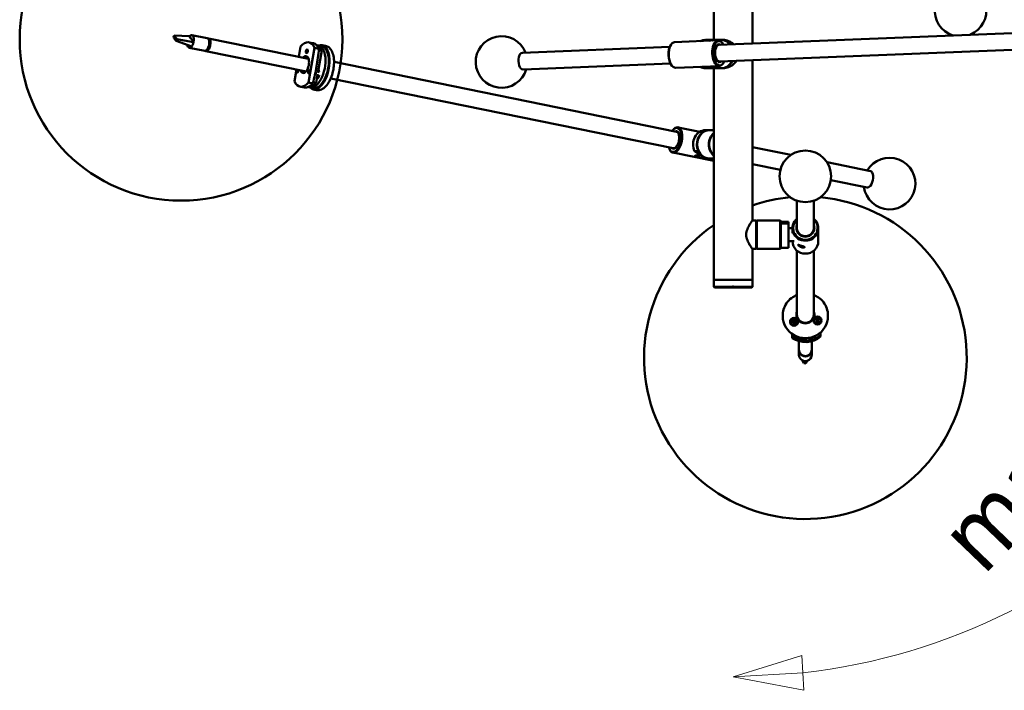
# Model space of a CAD drawing. Header units: millimetres. Extents: x 577 to 5072, y 853 to 3382.
# Tile 8 of 16: x 2317 to 3080, y 1015 to 1534. Entities that reach past the tile are written whole.
import ezdxf

# ---------------------------------------------------------------- set-up
doc = ezdxf.new("R2010")
doc.units = ezdxf.units.MM
doc.header["$LTSCALE"] = 18
for name, color, linetype, lineweight in [('Geometria szkicu (ISO)', 7, 'Continuous', 25), ('Widoczne (ISO)', 7, 'Continuous', 50), ('Wymiar (ISO)', 7, 'Continuous', 25)]:
    doc.layers.add(name, color=color, linetype=linetype, lineweight=lineweight)
doc.styles.add('Tekst notatki (ISO)', font='tahoma.ttf')

msp = doc.modelspace()

# ---------------------------------------------------------------- linework, layer by layer
at = {"layer": 'Geometria szkicu (ISO)'}
msp.add_line((2869.99, 1326.76), (2869.99, 1328.49), dxfattribs=at)
at = {"layer": 'Widoczne (ISO)'}
for p, q in [((2884.99, 1630.15), (2884.99, 1516)), ((2854.99, 1611.28), (2854.99, 1518.76)), ((3214.78, 1529.3), (2859.04, 1514.95)), ((2436.95, 1522.19), (2436.38, 1520.91)), ((2436.38, 1520.91), (2436.77, 1520.37)), ((2436.77, 1520.37), (2438.13, 1518.49)), ((2437.34, 1521.65), (2436.95, 1522.19)), ((2436.95, 1522.19), (2448.8, 1521.61)), ((2438.7, 1519.77), (2437.34, 1521.65)), ((2438.13, 1518.49), (2438.52, 1517.95)), ((2438.52, 1517.95), (2439.09, 1519.23)), ((2439.09, 1519.23), (2438.7, 1519.77)), ((2439.09, 1519.23), (2452.07, 1517.08)), ((2448.8, 1521.61), (2449.76, 1520.28)), ((2449.76, 1520.28), (2451.11, 1518.4)), ((2462.61, 1520.11), (2450.67, 1522.54)), ((2451.11, 1518.4), (2452.07, 1517.08)), ((2463.47, 1519.93), (2541.13, 1504.12)), ((2464.5, 1517.73), (2464, 1518.44)), ((2858.47, 1518.43), (2824.71, 1517.07)), ((2848.49, 1518.76), (2851.49, 1518.76)), ((2860.74, 1518.76), (2851.74, 1518.76)), ((2862.49, 1518.76), (2860.99, 1518.76)), ((2438.52, 1517.95), (2450.55, 1513.67)), ((2460.62, 1510.31), (2448.68, 1512.74)), ((2462.97, 1511.91), (2463.35, 1511.83)), ((2463.35, 1511.83), (2464.44, 1514.28)), ((2463.4, 1511.85), (2463.36, 1511.85)), ((2463.48, 1511.96), (2463.41, 1511.97)), ((2463.49, 1512.15), (2463.59, 1512.13)), ((2464.44, 1514.28), (2463.95, 1514.38)), ((2464.15, 1513.26), (2464, 1513.29)), ((2464.14, 1517.81), (2464.5, 1517.73)), ((2464.43, 1514.14), (2464.39, 1514.15)), ((2464.57, 1517.6), (2464.54, 1517.61)), ((2464.57, 1517.48), (2464.6, 1517.47)), ((2534.91, 1513.59), (2533.51, 1505.67)), ((2540.98, 1485.74), (2545.74, 1512.52)), ((2541.44, 1516.81), (2544.85, 1516.12)), ((2545.74, 1512.52), (2549.15, 1511.82)), ((2548.26, 1493.29), (2551.31, 1510.46)), ((2551.47, 1513.75), (2548.91, 1514.27)), ((2551.31, 1510.46), (2549.07, 1510.92)), ((2551.67, 1514.73), (2554.23, 1514.21)), ((2820.96, 1513.42), (2706.71, 1508.81)), ((2821.64, 1514.71), (2821.91, 1515.12)), ((3215.3, 1516.31), (2859.57, 1501.96)), ((2861.73, 1516.32), (2861.42, 1516.72)), ((2461.47, 1510.13), (2539.14, 1494.32)), ((2884.99, 1502.99), (2884.99, 1378.76)), ((2531.76, 1495.82), (2530.16, 1486.81)), ((2548.68, 1495.69), (2549.32, 1494)), ((2560.83, 1501.64), (2826.23, 1447.6)), ((2821.49, 1500.43), (2707.24, 1495.82)), ((2822.26, 1499.2), (2822.57, 1498.8)), ((2859.27, 1498.45), (2825.52, 1497.09)), ((2848.49, 1496.76), (2851.49, 1496.76)), ((2860.74, 1496.76), (2851.74, 1496.76)), ((2854.99, 1496.76), (2854.99, 1332.76)), ((2862.49, 1496.76), (2860.99, 1496.76)), ((2862.35, 1500.81), (2862.08, 1500.39)), ((2546.86, 1485.42), (2548.07, 1492.26)), ((2549.4, 1490.92), (2547.89, 1491.23)), ((2549.48, 1493.97), (2548.41, 1494.18)), ((2548.94, 1489.77), (2548.44, 1491.12)), ((2558.24, 1488.9), (2823.64, 1434.86)), ((2534.46, 1482.52), (2537.87, 1481.82)), ((2544.39, 1485.05), (2540.98, 1485.74)), ((2544.89, 1481.41), (2542.33, 1481.93)), ((2546.86, 1485.42), (2544.61, 1485.88)), ((2544.69, 1480.43), (2547.25, 1479.91)), ((2823.91, 1449.44), (2824.28, 1449.78)), ((2827.36, 1450.95), (2844.12, 1447.53)), ((2848.49, 1448.76), (2851.49, 1448.76)), ((2854.99, 1448.76), (2851.74, 1448.76)), ((2820.78, 1434.08), (2820.99, 1433.62)), ((2884.99, 1435.64), (2914.75, 1429.58)), ((2823.37, 1431.35), (2854.99, 1424.91)), ((2848.35, 1426.76), (2840.13, 1432.5)), ((2840.13, 1432.5), (2843.13, 1432.5)), ((2843.13, 1432.5), (2843.51, 1432.24)), ((2848.35, 1426.76), (2851.35, 1426.76)), ((2848.49, 1426.76), (2851.49, 1426.76)), ((2851.33, 1426.77), (2851.35, 1426.76)), ((2854.99, 1426.76), (2851.74, 1426.76)), ((2884.99, 1422.37), (2906.61, 1417.97)), ((2942.81, 1423.87), (2976.34, 1417.04)), ((2945.76, 1410), (2973.74, 1404.3)), ((2919.49, 1372.94), (2919.49, 1394.12)), ((2932.49, 1372.94), (2932.49, 1394.12)), ((2884.99, 1378.76), (2887.99, 1378.76)), ((2887.99, 1356.76), (2887.99, 1378.76)), ((2887.99, 1378.26), (2888.49, 1378.76)), ((2888.49, 1378.76), (2888.49, 1356.76)), ((2888.49, 1378.76), (2906.49, 1378.76)), ((2906.49, 1356.76), (2906.49, 1378.76)), ((2906.99, 1378.26), (2906.49, 1378.76)), ((2906.99, 1378.26), (2906.99, 1376.67)), ((2912.99, 1377.84), (2906.99, 1377.84)), ((2906.99, 1376.55), (2906.99, 1376.67)), ((2912.99, 1376.55), (2906.99, 1376.55)), ((2906.99, 1376.55), (2906.99, 1357.68)), ((2912.99, 1377.84), (2912.99, 1376.55)), ((2912.99, 1357.68), (2912.99, 1376.55)), ((2912.99, 1372.76), (2915.99, 1372.76)), ((2915.99, 1369.05), (2915.99, 1372.81)), ((2935.99, 1362.71), (2935.99, 1372.81)), ((2912.99, 1362.76), (2917.24, 1362.76)), ((2915.99, 1362.71), (2915.99, 1362.76)), ((2884.99, 1356.76), (2887.99, 1356.76)), ((2884.99, 1356.76), (2884.99, 1332.76)), ((2887.99, 1357.26), (2888.49, 1356.76)), ((2888.49, 1356.76), (2906.49, 1356.76)), ((2906.99, 1357.26), (2906.49, 1356.76)), ((2912.99, 1357.68), (2906.99, 1357.68)), ((2906.99, 1357.68), (2906.99, 1357.26)), ((2919.49, 1305.64), (2919.49, 1355.37)), ((2932.49, 1305.64), (2932.49, 1355.37)), ((2854.99, 1332.76), (2884.99, 1332.76)), ((2884.99, 1332.76), (2854.99, 1332.76)), ((2854.99, 1327.26), (2854.99, 1332.76)), ((2884.99, 1327.26), (2884.99, 1332.76)), ((2854.99, 1327.26), (2884.99, 1327.26)), ((2855.49, 1326.76), (2854.99, 1327.26)), ((2884.49, 1326.76), (2855.49, 1326.76)), ((2884.49, 1326.76), (2884.99, 1327.26)), ((2908.49, 1304.48), (2908.49, 1305.26)), ((2943.49, 1304.48), (2943.49, 1305.26)), ((2914.48, 1300.18), (2914.48, 1300.12)), ((2915.55, 1300.08), (2916.43, 1300.19)), ((2915.75, 1299.41), (2916.55, 1299.77)), ((2915.83, 1300.93), (2916.69, 1300.56)), ((2915.83, 1300.93), (2916.57, 1300.51)), ((2916.62, 1300.43), (2915.83, 1300.93)), ((2916.43, 1301.62), (2916.81, 1300.84)), ((2916.46, 1298.83), (2916.84, 1299.66)), ((2916.98, 1299.59), (2916.46, 1298.83)), ((2916.46, 1298.83), (2916.86, 1299.51)), ((2916.61, 1300.45), (2916.68, 1300.27)), ((2916.82, 1300.82), (2916.95, 1300.45)), ((2916.85, 1299.65), (2916.89, 1299.53)), ((2917.13, 1301.81), (2917.24, 1300.96)), ((2917.22, 1299.45), (2917.35, 1299.08)), ((2917.34, 1298.56), (2917.23, 1299.41)), ((2917.48, 1300.78), (2918.01, 1301.53)), ((2917.65, 1299.68), (2917.51, 1299.29)), ((2918.01, 1301.53), (2917.6, 1300.79)), ((2918.01, 1301.53), (2917.62, 1300.7)), ((2918.03, 1298.75), (2917.66, 1299.53)), ((2917.86, 1300.04), (2917.77, 1299.81)), ((2918.63, 1299.43), (2917.77, 1299.81)), ((2917.85, 1299.94), (2918.63, 1299.43)), ((2918.63, 1299.43), (2917.89, 1299.8)), ((2918.72, 1300.96), (2917.91, 1300.59)), ((2918.92, 1300.28), (2918.03, 1300.18)), ((2919.98, 1300.18), (2919.98, 1300.12)), ((2932.64, 1301.24), (2932.64, 1301.17)), ((2933.79, 1301.12), (2934.72, 1301.26)), ((2933.79, 1301.12), (2934.63, 1301.15)), ((2934.73, 1301.11), (2933.79, 1301.12)), ((2933.9, 1302), (2934.66, 1301.56)), ((2934.04, 1300.26), (2934.72, 1300.81)), ((2934.37, 1302.54), (2934.95, 1301.88)), ((2934.59, 1299.8), (2935.06, 1300.53)), ((2934.75, 1301.45), (2934.89, 1301.05)), ((2934.78, 1301.04), (2934.92, 1300.63)), ((2935.26, 1302.78), (2935.41, 1301.88)), ((2935.26, 1302.78), (2935.33, 1301.94)), ((2935.26, 1301.87), (2935.26, 1302.78)), ((2935.51, 1299.7), (2935.36, 1300.6)), ((2935.45, 1300.5), (2935.45, 1300.48)), ((2935.51, 1299.7), (2935.45, 1300.48)), ((2935.52, 1300.61), (2935.51, 1299.7)), ((2936.18, 1302.68), (2935.72, 1301.94)), ((2936.4, 1299.94), (2935.83, 1300.59)), ((2935.99, 1301.57), (2935.85, 1301.19)), ((2936.03, 1301.16), (2935.88, 1300.76)), ((2936.04, 1301.36), (2936.98, 1301.36)), ((2936.73, 1302.22), (2936.05, 1301.66)), ((2936.98, 1301.36), (2936.05, 1301.21)), ((2936.87, 1300.47), (2936.12, 1300.92)), ((2936.98, 1301.36), (2936.14, 1301.26)), ((2938.14, 1301.24), (2938.14, 1301.17)), ((2915.83, 1287.61), (2915.63, 1290.86)), ((2916.28, 1290.3), (2916.27, 1290.43)), ((2916.28, 1290.3), (2916.28, 1289.56)), ((2937.24, 1291.53), (2937.24, 1291.52)), ((2937.24, 1291.52), (2937.24, 1290.78)), ((2937.79, 1288.89), (2937.79, 1289.92)), ((2915.83, 1288.65), (2915.83, 1287.61)), ((2920.99, 1278.47), (2920.99, 1285.17)), ((2930.99, 1278.47), (2930.99, 1285.17)), ((2920.99, 1278.21), (2920.99, 1274.59)), ((2930.99, 1278.21), (2930.99, 1274.59)), ((2924.91, 1268.16), (2923.49, 1270.4)), ((2926.4, 1268), (2924.91, 1268.16)), ((2926.4, 1268), (2927.47, 1269.97))]:
    msp.add_line(p, q, dxfattribs=at)
for centre, radius in [((2442.3, 1519.14), 125), ((2925.99, 1413.04), 20)]:
    msp.add_circle(centre, radius, dxfattribs=at)
for centre, radius, start, end in [((3046.18, 1541.39), 20, 291.62282, 252.99536), ((2690.59, 1501.65), 20, 21.27466, 343.34351), ((2991.19, 1407.38), 20, 187.45718, 149.52603), ((2925.99, 1272.35), 125, 124.61088, 84.63888), ((2925.99, 1272.35), 125, 95.36112, 109.14743)]:
    msp.add_arc(centre, radius, start, end, dxfattribs=at)
for centre, major_axis, ratio, start_param, end_param in [((2449.67, 1517.64), (1, 4.9), 0.492404, 4.698146, 7.016704), ((2461.61, 1515.21), (1, 4.9), 0.492404, 3.141593, 6.283185), ((2462.47, 1515.03), (-1, -4.9), 0.492404, 6.105493, 9.60247), ((2462.47, 1515.03), (-0.86, -4.21), 0.492404, 0.224605, 2.916988), ((2462.89, 1514.95), (0.76, 3.72), 0.492404, 5.774907, 6.107086), ((2537.95, 1499.67), (3.49, 17.15), 0.492404, 5.654098, 7.013528), ((2848.49, 1507.76), (0, 11), 0.866025, 5.950202, 6.685982), ((2851.49, 1507.76), (0, 11), 0.866025, 5.982085, 6.283185), ((2851.74, 1507.76), (0, 11), 0.866025, 5.984873, 6.296307), ((2858.87, 1508.44), (-0.4, 9.99), 0.499695, 5.66828, 10.039684), ((2859.3, 1508.46), (0.38, -9.49), 0.499695, 2.324317, 7.100461), ((2860.74, 1507.76), (0, 11), 0.866025, 5.467741, 6.283185), ((2860.99, 1507.76), (0, 11), 0.866025, 5.468961, 6.296307), ((2449.67, 1517.64), (-1, -4.9), 0.492404, 5.410278, 7.016704), ((2449.67, 1517.64), (1, 4.9), 0.492404, 3.875112, 4.698146), ((2462.47, 1515.03), (-0.85, -4.16), 0.492404, 0.256601, 0.800335), ((2462.89, 1514.95), (-0.76, -3.72), 0.492404, 0.436785, 0.508279), ((2462.47, 1515.03), (-0.85, -4.16), 0.492404, 1.489737, 2.371131), ((2545.62, 1498.1), (-3.29, -16.17), 0.492404, 6.175853, 9.53211), ((2548.18, 1497.58), (3.49, 17.15), 0.492404, 2.800305, 6.624473), ((2541.36, 1498.97), (3.49, 17.15), 0.492404, 5.654098, 6.283185), ((2548.18, 1497.58), (-3.29, -16.17), 0.492404, 0, 3.141593), ((2543.92, 1498.45), (3.29, 16.17), 0.492404, 5.644038, 6.249573), ((2824.68, 1507.06), (0.38, -9.49), 0.499695, 3.756498, 5.66828), ((2825.12, 1507.08), (0.4, -9.99), 0.499695, 3.141593, 6.283185), ((2859.3, 1508.46), (-0.28, 6.95), 0.499695, 5.918145, 9.789818), ((2859.3, 1508.46), (-0.26, 6.49), 0.499695, 0, 3.141593), ((2858.44, 1508.42), (-0.23, 5.8), 0.499695, 0.282491, 0.625653), ((2858.44, 1508.42), (-0.24, 5.95), 0.499695, 0.18212, 0.50046), ((2537.95, 1499.67), (1.35, 6.61), 0.492404, 2.404969, 7.019809), ((2542.13, 1498.81), (-1.35, -6.61), 0.492404, 3.839171, 3.878217), ((2706.98, 1502.32), (-0.26, 6.49), 0.499695, 0, 3.141593), ((2858.44, 1508.42), (0.23, -5.8), 0.499695, 5.657533, 6.000694), ((2858.44, 1508.42), (0.24, -5.95), 0.499695, 5.782726, 6.101065), ((2532.55, 1494.94), (-0.3, -1.47), 0.492404, 4.224268, 8.342103), ((2545.62, 1498.1), (-1.4, -6.86), 0.492404, 1.527818, 1.71503), ((2848.49, 1507.76), (0, -11), 0.866025, 5.834784, 6.801399), ((2851.49, 1507.76), (0, -11), 0.866025, 0, 0.541356), ((2851.74, 1507.76), (0, -11), 0.866025, 6.270063, 6.826426), ((2860.74, 1507.76), (0, -11), 0.866025, 0, 1.056112), ((2860.99, 1507.76), (0, -11), 0.866025, 6.270063, 7.340371), ((2542.13, 1498.81), (-1.35, -6.61), 0.492404, 5.546561, 5.585607), ((2546.03, 1493.14), (0.3, 1.47), 0.492404, 4.408523, 5.117511), ((2548.05, 1491.61), (-0.6, -2.94), 0.492404, 6.272202, 7.884413), ((2548.92, 1497.43), (-1.3, -6.37), 0.492404, 0.251414, 0.259064), ((2547.75, 1497.67), (1, 4.9), 0.492404, 3.996062, 4.097879), ((2547.75, 1497.67), (1, 4.9), 0.492404, 3.996062, 4.097879), ((2537.95, 1499.67), (-3.49, -17.15), 0.492404, 5.654098, 7.013528), ((2541.36, 1498.97), (-3.49, -17.15), 0.492404, 0, 0.730343), ((2543.92, 1498.45), (-3.29, -16.17), 0.492404, 0.033612, 0.740403), ((2824.94, 1441.23), (1.9, 9.31), 0.492404, 2.324317, 7.100461), ((2825.36, 1441.15), (-2, -9.8), 0.492404, 5.681851, 10.026112), ((2824.94, 1441.23), (-1.39, -6.82), 0.492404, 5.918145, 9.789818), ((2824.94, 1441.23), (-1.3, -6.37), 0.492404, 0, 3.141593), ((2825.79, 1441.06), (1.19, 5.84), 0.492404, 5.799673, 6.110381), ((2825.79, 1441.06), (1.16, 5.68), 0.492404, 5.678514, 6.012347), ((2848.49, 1437.76), (0, 11), 0.866025, 0, 2.069403), ((2851.49, 1437.76), (0, 11), 0.866025, 6.270063, 8.352588), ((2851.74, 1437.76), (0, -11), 0.866025, 3.141593, 6.283185), ((2860.74, 1437.76), (0, -11), 0.866025, 3.789593, 5.635185), ((2860.99, 1437.76), (0, 11), 0.866025, 0.681343, 2.46025), ((2825.79, 1441.06), (-1.19, -5.84), 0.492404, 0.172804, 0.483512), ((2825.79, 1441.06), (-1.16, -5.68), 0.492404, 0.270839, 0.604671), ((2848.49, 1437.76), (0, -11), 0.866025, 6.26771, 6.283185), ((2851.49, 1437.76), (0, -11), 0.866025, 6.26771, 6.296307), ((2975.04, 1410.67), (-1.3, -6.37), 0.492404, 0, 3.141593), ((2925.99, 1372.81), (-10, 0), 0.965926, 5.419973, 10.28799), ((2925.99, 1372.94), (9.5, 0), 0.965926, 2.324317, 7.100461), ((2925.99, 1372.94), (-6.96, 0), 0.965926, 5.918145, 9.789818), ((2925.99, 1372.94), (-6.5, 0), 0.965926, 0, 3.141593), ((2925.99, 1362.71), (10, 0), 0.965926, 3.141593, 6.283185), ((2925.99, 1304.48), (-17.5, 0), 0.965926, 0, 3.141593), ((2925.99, 1305.77), (-7, 0), 0.965926, 5.902934, 9.805029), ((2925.99, 1305.64), (6.5, 0), 0.965926, 3.141593, 6.283185), ((2925.99, 1305.64), (-6.5, 0), 0.965926, 0, 3.141593), ((2917.23, 1300.12), (2.75, 0), 0.965926, 3.141593, 6.283185), ((2916.41, 1300.39), (0.213, 0), 0.965926, 4.832779, 6.459727), ((2916.64, 1299.59), (0.213, 0), 0.965926, 0.379534, 2.006482), ((2916.6, 1300.78), (0.053, 0.268), 0.693993, 3.253171, 3.909479), ((2916.42, 1300.47), (0.19, -0.069), 0.548023, 0.250939, 0.907246), ((2916.61, 1300.75), (0.213, 0), 0.965926, 5.091923, 6.718871), ((2916.67, 1299.63), (-0.128, 0.221), 0.663232, 3.836773, 4.493081), ((2916.99, 1299.46), (0.183, 0.114), 0.581108, 1.289813, 1.946121), ((2917.23, 1299.78), (0.82, 0), 0.965926, 1.736662, 1.955515), ((2917.02, 1299.39), (0.213, 0), 0.965926, 0.12039, 1.747338), ((2917.45, 1300.98), (-0.213, 0), 0.965926, 0.12039, 1.747338), ((2917.23, 1299.78), (-0.82, 0), 0.965926, 1.736662, 1.961007), ((2917.47, 1301.02), (0.113, -0.235), 0.672744, 5.727367, 6.383675), ((2917.79, 1300.85), (-0.178, -0.133), 0.596348, 5.707101, 6.363409), ((2917.82, 1300.78), (-0.213, 0), 0.965926, 0.379534, 2.006482), ((2917.85, 1299.62), (-0.213, 0), 0.965926, 5.091923, 6.718871), ((2917.86, 1299.69), (-0.192, 0.049), 0.536837, 4.684066, 5.340374), ((2918.06, 1299.98), (-0.213, 0), 0.965926, 4.832779, 6.459727), ((2918.04, 1300.01), (-0.072, -0.261), 0.689355, 5.151284, 5.807592), ((2935.39, 1301.17), (2.75, 0), 0.965926, 3.141593, 6.283185), ((2934.55, 1301.41), (-0.021, 0.275), 0.698213, 3.462085, 4.118393), ((2934.58, 1301.05), (0.193, 0), 0.523687, 0.648641, 1.304948), ((2934.55, 1301.38), (0.213, 0), 0.965926, 5.678459, 7.305407), ((2934.58, 1300.97), (0.213, 0), 0.965926, 5.419315, 7.046263), ((2935.39, 1300.83), (0.82, 0), 0.965926, 2.323198, 2.407614), ((2935.39, 1300.83), (-0.82, 0), 0.965926, 0.752402, 0.876658), ((2935.11, 1302.02), (0.213, 0), 0.965926, 3.848519, 5.475467), ((2935.24, 1300.43), (-0.213, 0), 0.965926, 4.107663, 5.734611), ((2935.14, 1302.07), (0.158, -0.18), 0.633439, 5.984358, 6.640666), ((2935.5, 1302.1), (-0.148, -0.196), 0.6456, 5.999413, 6.655721), ((2935.27, 1300.48), (-0.167, 0.162), 0.619599, 4.106532, 4.76284), ((2935.53, 1302.05), (0.213, 0), 0.965926, 4.107663, 5.734611), ((2935.63, 1300.51), (0.159, 0.179), 0.632767, 1.59795, 2.254258), ((2935.66, 1300.46), (-0.213, 0), 0.965926, 3.848519, 5.475467), ((2935.39, 1300.83), (0.82, 0), 0.965926, 0.835112, 0.976746), ((2936.19, 1301.51), (-0.213, 0), 0.965926, 5.419315, 7.046263), ((2936.23, 1301.1), (-0.213, 0), 0.965926, 5.678459, 7.305407), ((2936.19, 1301.53), (-0.001, -0.276), 0.698941, 5.362469, 6.018777), ((2935.39, 1300.83), (-0.82, 0), 0.965926, 2.489758, 2.547542), ((2936.22, 1301.18), (-0.193, -0.019), 0.525709, 5.088357, 5.744664), ((2925.99, 1302.41), (17.5, 0), 0.965926, 4.092741, 5.452171), ((2925.99, 1303.18), (-16.5, 0), 0.965926, 0.941088, 2.320638), ((2925.99, 1301.37), (17.5, 0), 0.965926, 4.092741, 5.452171), ((2925.99, 1278.21), (-5, 0), 0.965926, 6.256387, 9.451576), ((2925.99, 1278.47), (5, 0), 0.965926, 3.141593, 6.283185), ((2925.99, 1274.59), (-5, 0), 0.965926, 0, 1.047164), ((2925.99, 1274.59), (5, 0), 0.965926, 5.011791, 6.283185), ((2925.99, 1274.59), (-5, 0), 0.965926, 1.047164, 1.870198)]:
    msp.add_ellipse(centre, major_axis=major_axis, ratio=ratio, start_param=start_param, end_param=end_param, dxfattribs=at)
for centre, major_axis, ratio in [((2539.78, 1509.99), (0.3, 1.47), 0.492404), ((2541.5, 1494.06), (0.3, 1.47), 0.492404), ((2917.23, 1300.18), (3.15, 0), 0.965926), ((2917.23, 1300.18), (2.75, 0), 0.965926), ((2935.39, 1301.24), (3.15, 0), 0.965926), ((2935.39, 1301.24), (-2.75, 0), 0.965926)]:
    msp.add_ellipse(centre, major_axis=major_axis, ratio=ratio, dxfattribs=at)
for points, knots in [([(2870.46, 1515.41), (2870.41, 1515.46), (2870.37, 1515.5), (2869.22, 1516.48), (2867.9, 1517.32), (2865.84, 1518.17), (2865.14, 1518.39), (2863.78, 1518.69), (2863.12, 1518.76), (2862.49, 1518.76)], [0.8629822, 0.8629822, 0.8629822, 0.8629822, 0.8820139, 0.8820139, 1.3148697, 1.3148697, 1.5312975, 1.5312975, 1.7477254, 1.7477254, 1.7477254, 1.7477254]), ([(2549.15, 1511.82), (2548.73, 1507.17), (2548.1, 1502.63), (2546.57, 1494.01), (2545.6, 1489.54), (2544.39, 1485.05)], [35.882115, 35.882115, 35.882115, 35.882115, 37.196513, 37.196513, 38.510912, 38.510912, 38.510912, 38.510912]), ([(2554.23, 1514.21), (2555.15, 1514.02), (2556.01, 1513.6), (2557.6, 1512.36), (2558.3, 1511.5), (2559.55, 1509.29), (2560.04, 1507.88), (2560.7, 1504.73), (2560.85, 1502.98), (2560.81, 1499.39), (2560.63, 1497.54), (2559.95, 1493.91), (2559.47, 1492.12), (2558.23, 1488.75), (2557.48, 1487.16), (2555.75, 1484.34), (2554.77, 1483.1), (2552.6, 1481.14), (2551.41, 1480.4), (2549.19, 1479.78), (2548.2, 1479.72), (2547.25, 1479.91)], [4.763017, 4.763017, 4.763017, 4.763017, 5.003582, 5.003582, 5.27911, 5.27911, 5.614977, 5.614977, 5.960224, 5.960224, 6.298222, 6.298222, 6.633295, 6.633295, 6.970228, 6.970228, 7.313665, 7.313665, 7.656462, 7.656462, 7.90461, 7.90461, 7.90461, 7.90461]), ([(2862.49, 1496.76), (2863.12, 1496.76), (2863.78, 1496.83), (2865.14, 1497.13), (2865.84, 1497.35), (2867.9, 1498.2), (2869.22, 1499.04), (2871.15, 1500.7), (2871.95, 1501.55), (2872.62, 1502.49)], [5.243176, 5.243176, 5.243176, 5.243176, 5.459604, 5.459604, 5.676032, 5.676032, 6.108888, 6.108888, 6.43898, 6.43898, 6.43898, 6.43898]), ([(2843.58, 1429.63), (2843.69, 1429.61), (2843.78, 1429.58), (2843.94, 1429.49), (2844, 1429.43), (2844.15, 1429.25), (2844.2, 1429.11), (2844.24, 1428.8), (2844.2, 1428.6), (2844, 1428.26), (2843.85, 1428.11), (2843.49, 1427.92), (2843.28, 1427.85), (2842.79, 1427.76), (2842.5, 1427.75), (2841.99, 1427.76), (2841.73, 1427.78), (2841.24, 1427.85), (2841, 1427.89), (2840.59, 1427.97), (2840.41, 1428.02), (2840.12, 1428.11), (2840.03, 1428.16), (2839.92, 1428.27), (2839.93, 1428.34), (2840.08, 1428.5), (2840.22, 1428.59), (2840.57, 1428.78), (2840.83, 1428.91), (2841.43, 1429.17), (2841.77, 1429.3), (2842.33, 1429.49), (2842.59, 1429.57), (2842.98, 1429.64), (2843.11, 1429.66), (2843.35, 1429.66), (2843.47, 1429.66), (2843.58, 1429.63)], [0, 0, 0, 0, 0.037993, 0.037993, 0.075986, 0.075986, 0.151971, 0.151971, 0.263882, 0.263882, 0.375793, 0.375793, 0.467487, 0.467487, 0.55918, 0.55918, 0.630181, 0.630181, 0.701182, 0.701182, 0.772183, 0.772183, 0.843184, 0.843184, 0.934877, 0.934877, 1.026571, 1.026571, 1.138482, 1.138482, 1.250393, 1.250393, 1.326378, 1.326378, 1.364371, 1.364371, 1.402364, 1.402364, 1.402364, 1.402364]), ([(2884.99, 1378.76), (2884.99, 1378.76), (2884.94, 1378.69), (2884.73, 1378.39), (2884.57, 1378.17), (2883.96, 1377.32), (2883.39, 1376.48), (2882.24, 1374.58), (2881.58, 1373.39), (2880.8, 1371.38), (2880.58, 1370.68), (2880.27, 1369.23), (2880.19, 1368.49), (2880.19, 1367.02), (2880.27, 1366.28), (2880.58, 1364.84), (2880.8, 1364.14), (2881.58, 1362.13), (2882.24, 1360.94), (2883.39, 1359.04), (2883.96, 1358.2), (2884.57, 1357.35), (2884.73, 1357.13), (2884.94, 1356.83), (2884.99, 1356.76), (2884.99, 1356.76)], [1.747725, 1.747725, 1.747725, 1.747725, 1.964153, 1.964153, 2.180581, 2.180581, 2.613437, 2.613437, 3.054444, 3.054444, 3.274947, 3.274947, 3.495451, 3.495451, 3.715954, 3.715954, 3.936458, 3.936458, 4.377465, 4.377465, 4.81032, 4.81032, 5.026748, 5.026748, 5.243176, 5.243176, 5.243176, 5.243176]), ([(2920.34, 1359.79), (2920.34, 1359.82), (2920.36, 1359.84), (2920.44, 1359.85), (2920.49, 1359.85), (2920.69, 1359.81), (2920.87, 1359.75), (2921.32, 1359.59), (2921.64, 1359.48), (2922.34, 1359.24), (2922.72, 1359.12), (2923.37, 1358.93), (2923.69, 1358.84), (2924.3, 1358.67), (2924.58, 1358.59), (2924.97, 1358.45), (2925.13, 1358.38), (2925.34, 1358.25), (2925.39, 1358.18), (2925.39, 1358.06), (2925.34, 1357.99), (2925.13, 1357.89), (2924.97, 1357.85), (2924.58, 1357.8), (2924.3, 1357.8), (2923.69, 1357.87), (2923.37, 1357.94), (2922.72, 1358.13), (2922.34, 1358.28), (2921.64, 1358.64), (2921.32, 1358.84), (2920.87, 1359.18), (2920.69, 1359.33), (2920.49, 1359.54), (2920.44, 1359.6), (2920.36, 1359.71), (2920.34, 1359.76), (2920.34, 1359.79)], [0, 0, 0, 0, 0.037993, 0.037993, 0.075986, 0.075986, 0.151971, 0.151971, 0.263882, 0.263882, 0.375793, 0.375793, 0.467487, 0.467487, 0.55918, 0.55918, 0.630181, 0.630181, 0.701182, 0.701182, 0.772183, 0.772183, 0.843184, 0.843184, 0.934877, 0.934877, 1.026571, 1.026571, 1.138482, 1.138482, 1.250393, 1.250393, 1.326378, 1.326378, 1.364371, 1.364371, 1.402364, 1.402364, 1.402364, 1.402364]), ([(2919.49, 1321.01), (2917.93, 1320.41), (2916.46, 1319.58), (2913.67, 1317.44), (2912.39, 1316.09), (2910.34, 1313.06), (2909.57, 1311.38), (2908.69, 1308.21), (2908.49, 1306.73), (2908.49, 1305.26)], [5.034225, 5.034225, 5.034225, 5.034225, 5.323411, 5.323411, 5.644044, 5.644044, 5.963178, 5.963178, 6.223119, 6.223119, 6.223119, 6.223119]), ([(2943.49, 1305.26), (2943.49, 1307.06), (2943.2, 1308.86), (2942.03, 1312.29), (2941.16, 1313.91), (2938.95, 1316.81), (2937.6, 1318.09), (2934.96, 1319.89), (2933.76, 1320.52), (2932.49, 1321.01)], [3.081526, 3.081526, 3.081526, 3.081526, 3.39907, 3.39907, 3.71715, 3.71715, 4.036548, 4.036548, 4.270419, 4.270419, 4.270419, 4.270419]), ([(2915.55, 1300.08), (2915.57, 1300.09), (2915.59, 1300.09), (2915.62, 1300.09), (2915.64, 1300.08), (2915.66, 1300.08), (2915.67, 1300.08), (2915.67, 1300.07)], [0.02076039, 0.02076039, 0.02076039, 0.02076039, 0.02593303, 0.02593303, 0.03109721, 0.03109721, 0.03532758, 0.03532758, 0.03532758, 0.03532758]), ([(2916.68, 1300.27), (2916.7, 1300.19), (2916.73, 1300.12), (2916.76, 1300.03), (2916.76, 1300.01), (2916.77, 1299.99)], [-2.72731967, -2.72731967, -2.72731967, -2.72731967, -2.65697576, -2.65697576, -2.63922282, -2.63922282, -2.63922282, -2.63922282]), ([(2916.77, 1299.99), (2916.77, 1299.97), (2916.77, 1299.96), (2916.77, 1299.91), (2916.77, 1299.88), (2916.75, 1299.83), (2916.74, 1299.8), (2916.73, 1299.78)], [-0.05372527, -0.05372527, -0.05372527, -0.05372527, -0.04982808, -0.04982808, -0.04051932, -0.04051932, -0.03202193, -0.03202193, -0.03202193, -0.03202193]), ([(2916.95, 1300.45), (2916.96, 1300.42), (2916.97, 1300.38), (2916.97, 1300.3), (2916.97, 1300.26), (2916.96, 1300.2), (2916.95, 1300.17), (2916.92, 1300.11), (2916.9, 1300.08), (2916.86, 1300.04), (2916.83, 1300.02), (2916.79, 1300), (2916.78, 1299.99), (2916.77, 1299.99)], [0.14383579, 0.14383579, 0.14383579, 0.14383579, 0.15454642, 0.15454642, 0.16549732, 0.16549732, 0.17480608, 0.17480608, 0.18411485, 0.18411485, 0.19342361, 0.19342361, 0.1973208, 0.1973208, 0.1973208, 0.1973208]), ([(2917.49, 1300.19), (2917.48, 1300.19), (2917.46, 1300.18), (2917.42, 1300.18), (2917.39, 1300.18), (2917.33, 1300.2), (2917.29, 1300.21), (2917.24, 1300.25), (2917.21, 1300.27), (2917.17, 1300.32), (2917.15, 1300.35), (2917.12, 1300.42), (2917.11, 1300.46), (2917.1, 1300.49), (2917.1, 1300.51), (2917.1, 1300.52), (2917.1, 1300.53)], [-0.05372527, -0.05372527, -0.05372527, -0.05372527, -0.04982808, -0.04982808, -0.04051932, -0.04051932, -0.03121055, -0.03121055, -0.02190179, -0.02190179, -0.01095089, -0.01095089, 0, 0, 0, 0.00382906, 0.00382906, 0.00382906, 0.00382906]), ([(2917.13, 1301.81), (2917.13, 1301.79), (2917.13, 1301.77), (2917.14, 1301.74), (2917.14, 1301.72), (2917.14, 1301.69), (2917.14, 1301.68), (2917.14, 1301.67)], [0.02076039, 0.02076039, 0.02076039, 0.02076039, 0.02593303, 0.02593303, 0.03109721, 0.03109721, 0.03532758, 0.03532758, 0.03532758, 0.03532758]), ([(2917.34, 1298.56), (2917.33, 1298.57), (2917.33, 1298.59), (2917.33, 1298.62), (2917.33, 1298.63), (2917.33, 1298.65), (2917.33, 1298.65), (2917.33, 1298.66)], [0.02076039, 0.02076039, 0.02076039, 0.02076039, 0.02593303, 0.02593303, 0.03109721, 0.03109721, 0.03532758, 0.03532758, 0.03532758, 0.03532758]), ([(2917.35, 1299.08), (2917.36, 1299.07), (2917.36, 1299.06), (2917.36, 1299.05), (2917.36, 1299.04), (2917.37, 1299.03), (2917.37, 1299.02)], [-0.004480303, -0.004480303, -0.004480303, -0.004480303, 0, 0, 0, 0.003829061, 0.003829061, 0.003829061, 0.003829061]), ([(2917.6, 1300.79), (2917.6, 1300.78), (2917.59, 1300.77), (2917.57, 1300.69), (2917.56, 1300.62), (2917.53, 1300.45), (2917.52, 1300.35), (2917.5, 1300.23), (2917.49, 1300.21), (2917.49, 1300.19)], [-2.7963552, -2.7963552, -2.7963552, -2.7963552, -2.7900399, -2.7900399, -2.7426847, -2.7426847, -2.6569758, -2.6569758, -2.6392228, -2.6392228, -2.6392228, -2.6392228]), ([(2917.85, 1300.01), (2917.84, 1300.01), (2917.84, 1300.01), (2917.8, 1300), (2917.77, 1300), (2917.71, 1300), (2917.68, 1300.01), (2917.62, 1300.04), (2917.59, 1300.05), (2917.55, 1300.1), (2917.53, 1300.12), (2917.5, 1300.16), (2917.5, 1300.18), (2917.49, 1300.19)], [0.15382386, 0.15382386, 0.15382386, 0.15382386, 0.15454642, 0.15454642, 0.16549732, 0.16549732, 0.17480608, 0.17480608, 0.18411485, 0.18411485, 0.19342361, 0.19342361, 0.1973208, 0.1973208, 0.1973208, 0.1973208]), ([(2917.53, 1299.06), (2917.53, 1299.07), (2917.52, 1299.08), (2917.51, 1299.11), (2917.5, 1299.14), (2917.49, 1299.2), (2917.49, 1299.23), (2917.5, 1299.27), (2917.5, 1299.28), (2917.51, 1299.29)], [0.13976647, 0.13976647, 0.13976647, 0.13976647, 0.14359553, 0.14359553, 0.15454642, 0.15454642, 0.16549732, 0.16549732, 0.16898673, 0.16898673, 0.16898673, 0.16898673]), ([(2917.97, 1298.84), (2917.98, 1298.83), (2917.98, 1298.83), (2917.99, 1298.82), (2918, 1298.81), (2918.02, 1298.78), (2918.03, 1298.77), (2918.03, 1298.75)], [0.04758377, 0.04758377, 0.04758377, 0.04758377, 0.05181414, 0.05181414, 0.05697832, 0.05697832, 0.06215096, 0.06215096, 0.06215096, 0.06215096]), ([(2918.61, 1300.88), (2918.61, 1300.89), (2918.62, 1300.9), (2918.64, 1300.91), (2918.65, 1300.92), (2918.68, 1300.94), (2918.7, 1300.95), (2918.72, 1300.96)], [0.04758377, 0.04758377, 0.04758377, 0.04758377, 0.05181414, 0.05181414, 0.05697832, 0.05697832, 0.06215096, 0.06215096, 0.06215096, 0.06215096]), ([(2934.04, 1300.26), (2934.05, 1300.27), (2934.07, 1300.28), (2934.1, 1300.29), (2934.11, 1300.3), (2934.13, 1300.31), (2934.13, 1300.31), (2934.14, 1300.31)], [0.02076039, 0.02076039, 0.02076039, 0.02076039, 0.02593303, 0.02593303, 0.03109721, 0.03109721, 0.03532758, 0.03532758, 0.03532758, 0.03532758]), ([(2934.37, 1302.54), (2934.38, 1302.52), (2934.39, 1302.51), (2934.41, 1302.48), (2934.42, 1302.46), (2934.44, 1302.44), (2934.44, 1302.43), (2934.44, 1302.42)], [0.02076039, 0.02076039, 0.02076039, 0.02076039, 0.02593303, 0.02593303, 0.03109721, 0.03109721, 0.03532758, 0.03532758, 0.03532758, 0.03532758]), ([(2934.92, 1300.63), (2934.92, 1300.63), (2934.92, 1300.63), (2934.94, 1300.61), (2934.94, 1300.58), (2934.94, 1300.52), (2934.94, 1300.49), (2934.93, 1300.44), (2934.91, 1300.41), (2934.88, 1300.36), (2934.86, 1300.34), (2934.83, 1300.32), (2934.83, 1300.31), (2934.82, 1300.31), (2934.81, 1300.3)], [-0.04055309, -0.04055309, -0.04055309, -0.04055309, -0.04051932, -0.04051932, -0.03121055, -0.03121055, -0.02190179, -0.02190179, -0.01095089, -0.01095089, 0, 0, 0, 0.00382906, 0.00382906, 0.00382906, 0.00382906]), ([(2935.34, 1301.31), (2935.33, 1301.3), (2935.32, 1301.29), (2935.29, 1301.26), (2935.26, 1301.24), (2935.2, 1301.22), (2935.17, 1301.22), (2935.1, 1301.22), (2935.07, 1301.23), (2935.01, 1301.25), (2934.97, 1301.26), (2934.91, 1301.31), (2934.89, 1301.33), (2934.86, 1301.36), (2934.86, 1301.37), (2934.85, 1301.38), (2934.84, 1301.39)], [-0.05372527, -0.05372527, -0.05372527, -0.05372527, -0.04982808, -0.04982808, -0.04051932, -0.04051932, -0.03121055, -0.03121055, -0.02190179, -0.02190179, -0.01095089, -0.01095089, 0, 0, 0, 0.00382906, 0.00382906, 0.00382906, 0.00382906]), ([(2934.89, 1301.05), (2934.9, 1301.03), (2934.91, 1301), (2934.91, 1300.93), (2934.91, 1300.9), (2934.9, 1300.84), (2934.89, 1300.81), (2934.88, 1300.78), (2934.87, 1300.78), (2934.87, 1300.78)], [0.1660271, 0.1660271, 0.1660271, 0.1660271, 0.17480608, 0.17480608, 0.18411485, 0.18411485, 0.19342361, 0.19342361, 0.19398872, 0.19398872, 0.19398872, 0.19398872]), ([(2935.33, 1301.94), (2935.33, 1301.92), (2935.33, 1301.91), (2935.33, 1301.83), (2935.33, 1301.75), (2935.34, 1301.58), (2935.34, 1301.48), (2935.34, 1301.35), (2935.34, 1301.33), (2935.34, 1301.31)], [-2.7963552, -2.7963552, -2.7963552, -2.7963552, -2.7900399, -2.7900399, -2.7426847, -2.7426847, -2.6569758, -2.6569758, -2.6392228, -2.6392228, -2.6392228, -2.6392228]), ([(2935.83, 1301.46), (2935.83, 1301.45), (2935.82, 1301.44), (2935.8, 1301.4), (2935.77, 1301.37), (2935.72, 1301.32), (2935.69, 1301.3), (2935.63, 1301.27), (2935.6, 1301.26), (2935.53, 1301.25), (2935.5, 1301.25), (2935.44, 1301.26), (2935.41, 1301.27), (2935.37, 1301.29), (2935.36, 1301.3), (2935.34, 1301.31)], [0.13976647, 0.13976647, 0.13976647, 0.13976647, 0.14359553, 0.14359553, 0.15454642, 0.15454642, 0.16549732, 0.16549732, 0.17480608, 0.17480608, 0.18411485, 0.18411485, 0.19342361, 0.19342361, 0.1973208, 0.1973208, 0.1973208, 0.1973208]), ([(2935.91, 1300.84), (2935.9, 1300.85), (2935.9, 1300.85), (2935.87, 1300.88), (2935.86, 1300.91), (2935.84, 1300.97), (2935.83, 1301), (2935.83, 1301.07), (2935.83, 1301.1), (2935.84, 1301.15), (2935.85, 1301.17), (2935.85, 1301.19)], [-0.05274767, -0.05274767, -0.05274767, -0.05274767, -0.04982808, -0.04982808, -0.04051932, -0.04051932, -0.03121055, -0.03121055, -0.02190179, -0.02190179, -0.01638013, -0.01638013, -0.01638013, -0.01638013]), ([(2935.91, 1300.5), (2935.9, 1300.51), (2935.89, 1300.52), (2935.88, 1300.56), (2935.87, 1300.59), (2935.86, 1300.65), (2935.86, 1300.68), (2935.87, 1300.72), (2935.87, 1300.74), (2935.88, 1300.76)], [0.15980783, 0.15980783, 0.15980783, 0.15980783, 0.16549732, 0.16549732, 0.17480608, 0.17480608, 0.18411485, 0.18411485, 0.18976922, 0.18976922, 0.18976922, 0.18976922]), ([(2936.04, 1300.4), (2936.03, 1300.4), (2936.02, 1300.41), (2935.99, 1300.42), (2935.97, 1300.44), (2935.94, 1300.46)], [0.13976647, 0.13976647, 0.13976647, 0.13976647, 0.14359553, 0.14359553, 0.1536627, 0.1536627, 0.1536627, 0.1536627]), ([(2936.12, 1302.55), (2936.12, 1302.56), (2936.13, 1302.57), (2936.14, 1302.6), (2936.14, 1302.61), (2936.16, 1302.64), (2936.17, 1302.66), (2936.18, 1302.68)], [0.04758377, 0.04758377, 0.04758377, 0.04758377, 0.05181414, 0.05181414, 0.05697832, 0.05697832, 0.06215096, 0.06215096, 0.06215096, 0.06215096]), ([(2936.76, 1300.51), (2936.77, 1300.51), (2936.78, 1300.51), (2936.8, 1300.51), (2936.81, 1300.5), (2936.84, 1300.49), (2936.86, 1300.48), (2936.87, 1300.47)], [0.04758377, 0.04758377, 0.04758377, 0.04758377, 0.05181414, 0.05181414, 0.05697832, 0.05697832, 0.06215096, 0.06215096, 0.06215096, 0.06215096])]:
    msp.add_open_spline(points, degree=3, knots=knots, dxfattribs=at)
for points, weights in [([(2916.36, 1299.68), (2916.11, 1299.82), (2915.67, 1300.07)], [1.01076601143, 1.0470453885, 1.00378810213]), ([(2917.1, 1300.56), (2917.11, 1300.95), (2917.14, 1301.67)], [1, 1.0526638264, 1.00378810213]), ([(2917.1, 1300.53), (2917.1, 1300.55), (2917.1, 1300.56)], [1.02927435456, 1.01465889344, 1]), ([(2917.37, 1299), (2917.35, 1298.88), (2917.33, 1298.66)], [1, 1.0526638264, 1.00378810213]), ([(2917.37, 1299.02), (2917.37, 1299.01), (2917.37, 1299)], [1.02927435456, 1.01465889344, 1]), ([(2917.54, 1299.05), (2917.54, 1299.06), (2917.53, 1299.06)], [1, 1.01465889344, 1.02927435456]), ([(2917.97, 1298.84), (2917.69, 1298.97), (2917.54, 1299.05)], [1.00378810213, 1.0526638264, 1]), ([(2918.61, 1300.88), (2918.27, 1300.44), (2918.07, 1300.18)], [1.00378810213, 1.04429887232, 1.01505231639]), ([(2934.79, 1300.29), (2934.56, 1300.3), (2934.14, 1300.31)], [1, 1.0526638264, 1.00378810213]), ([(2934.83, 1301.41), (2934.69, 1301.76), (2934.44, 1302.42)], [1, 1.0526638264, 1.00378810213]), ([(2934.81, 1300.3), (2934.8, 1300.3), (2934.79, 1300.29)], [1.02927435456, 1.01465889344, 1]), ([(2934.84, 1301.39), (2934.83, 1301.4), (2934.83, 1301.41)], [1.02927435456, 1.01465889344, 1]), ([(2935.85, 1301.49), (2935.84, 1301.48), (2935.83, 1301.46)], [1, 1.01465889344, 1.02927435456]), ([(2936.12, 1302.55), (2935.94, 1301.86), (2935.85, 1301.49)], [1.00378810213, 1.0526638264, 1]), ([(2936.07, 1300.39), (2936.05, 1300.39), (2936.04, 1300.4)], [1, 1.01465889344, 1.02927435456]), ([(2936.76, 1300.51), (2936.31, 1300.43), (2936.07, 1300.39)], [1.00378810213, 1.0526638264, 1])]:
    msp.add_rational_spline(points, weights, degree=2, dxfattribs=at)
for points in [[(2915.7, 1290.81), (2915.74, 1290.09), (2915.79, 1289.37), (2915.83, 1288.65)], [(2937.79, 1289.92), (2937.75, 1290.58), (2937.71, 1291.24), (2937.67, 1291.89)]]:
    msp.add_open_spline(points, degree=3, dxfattribs=at)
at = {"layer": 'Wymiar (ISO)', "lineweight": 18}
for p, q in [((2923.14, 1041.48), (2869.99, 1024.95)), ((2924.67, 1014.53), (2923.14, 1041.48)), ((2923.91, 1028.01), (2869.99, 1024.95)), ((2869.99, 1024.95), (2924.67, 1014.53))]:
    msp.add_line(p, q, dxfattribs=at)
at = {"layer": 'Wymiar (ISO)', "lineweight": 18, "flags": 128}
msp.add_lwpolyline([(2923.14, 1041.48), (2869.99, 1024.95), (2924.67, 1014.53), (2923.14, 1041.48)], dxfattribs=at)
at = {"layer": 'Wymiar (ISO)', "lineweight": 18}
msp.add_arc((2869.99, 1502.38), 477.43, 276.4839, 355.82518, dxfattribs=at)
at = {"layer": 'Wymiar (ISO)'}
msp.add_solid([(2923.14, 1041.48), (2869.99, 1024.95), (2924.67, 1014.53), (2923.14, 1041.48)], dxfattribs=at)

# ---------------------------------------------------------------- texts
at = {"layer": 'Wymiar (ISO)', "insert": (3064.54, 1101.95), "char_height": 54, "attachment_point": 7, "rotation": 46.15454, "style": 'Tekst notatki (ISO)'}
msp.add_mtext('max 135°', dxfattribs=at)

doc.saveas('drawing.dxf')
